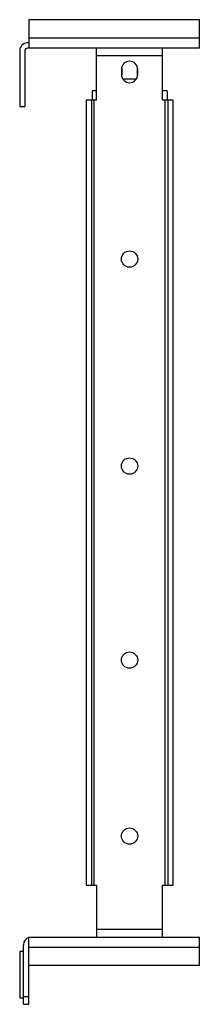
# Model space of a CAD drawing. Header units: millimetres. Extents: x 123 to 192, y 33 to 413.
import ezdxf

# ---------------------------------------------------------------- set-up
doc = ezdxf.new("R2010")
doc.units = ezdxf.units.MM
doc.header["$LTSCALE"] = 28.948601
doc.layers.get('0').update_dxf_attribs({"linetype": 'CONTINUOUS'})

msp = doc.modelspace()

# ---------------------------------------------------------------- linework, layer by layer
at = {"color": 7}
for p, q in [((126.3, 413.39), (126.3, 402.39)), ((192.3, 413.39), (126.3, 413.39)), ((192.3, 402.39), (192.3, 413.39)), ((126.3, 404.39), (125.8, 404.39)), ((126.3, 406.39), (192.3, 406.39)), ((122.8, 401.39), (122.8, 379.89)), ((124.8, 401.39), (124.8, 379.89)), ((192.3, 402.39), (125.8, 402.39)), ((152.55, 382.39), (152.55, 402.39)), ((178.05, 382.39), (178.05, 402.39)), ((178.05, 399.39), (152.55, 399.39)), ((162.15, 394.19), (162.15, 392.19)), ((162.3, 394.59), (162.3, 391.77)), ((168.3, 394.6), (168.3, 391.78)), ((168.45, 392.19), (168.45, 394.19)), ((162.73, 390.59), (167.9, 390.59)), ((150.8, 385.89), (150.8, 382.39)), ((152.55, 385.89), (150.8, 385.89)), ((179.8, 385.89), (178.05, 385.89)), ((179.8, 385.89), (179.8, 382.39)), ((148.55, 382.39), (148.55, 78.89)), ((148.55, 382.39), (152.55, 382.39)), ((150.55, 382.39), (150.55, 78.89)), ((151.55, 382.39), (151.55, 78.89)), ((178.05, 382.39), (182.05, 382.39)), ((179.05, 78.89), (179.05, 382.39)), ((180.05, 382.39), (180.05, 78.89)), ((182.05, 382.39), (182.05, 78.89)), ((122.8, 379.89), (124.8, 379.89)), ((148.55, 78.89), (152.55, 78.89)), ((152.55, 78.89), (152.55, 58.89)), ((178.05, 78.89), (182.05, 78.89)), ((178.05, 58.89), (178.05, 78.89)), ((152.55, 61.89), (178.05, 61.89)), ((126.3, 58.89), (192.3, 58.89)), ((126.3, 32.89), (126.3, 58.89)), ((192.3, 47.89), (192.3, 58.89)), ((122.8, 53.39), (124.3, 53.39)), ((122.8, 53.39), (122.8, 35.39)), ((124.3, 32.89), (124.3, 55.89)), ((192.3, 54.89), (126.3, 54.89)), ((192.3, 47.89), (126.3, 47.89)), ((122.8, 35.39), (124.3, 35.39)), ((124.3, 35.89), (126.3, 35.89)), ((124.3, 32.89), (126.3, 32.89))]:
    msp.add_line(p, q, dxfattribs=at)
for centre in [(165.3, 320.89), (165.3, 240.89), (165.3, 165.89), (165.3, 97.89)]:
    msp.add_circle(centre, 3.15, dxfattribs=at)
for centre, radius, start, end in [((125.8, 401.39), 3, 90, 180), ((125.8, 401.39), 1, 90, 180), ((165.3, 394.19), 3.15, 0, 180), ((165.3, 392.19), 3.15, 180, 360), ((127.3, 55.89), 3, 107.0748, 180)]:
    msp.add_arc(centre, radius, start, end, dxfattribs=at)

doc.saveas('drawing.dxf')
